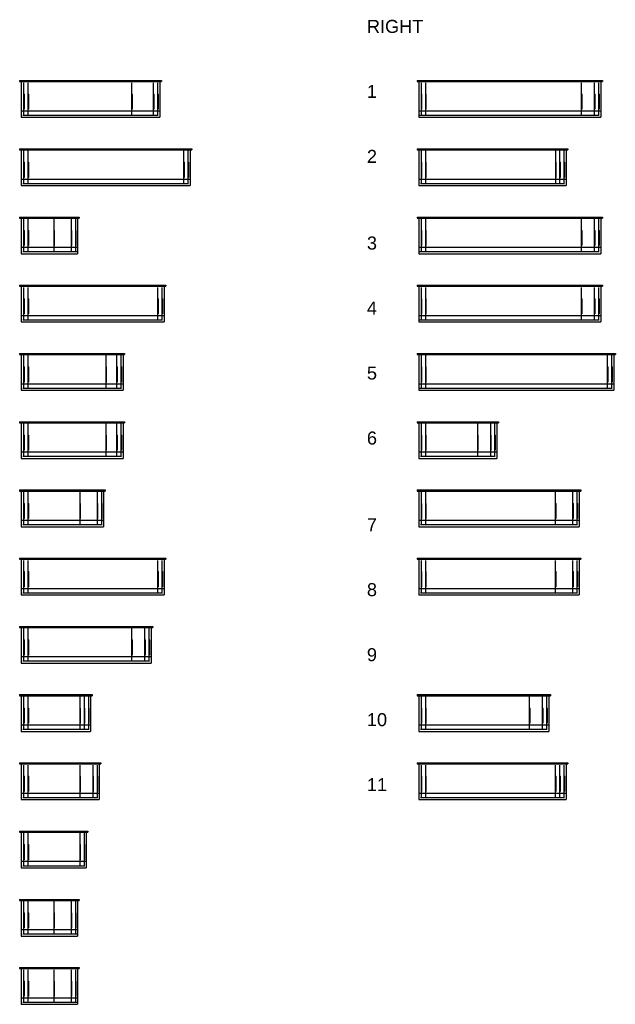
# Model space of a CAD drawing. Header units: feet. Extents: x 106915 to 107088, y 65195 to 65347.
# Tile 2 of 2: x 106996 to 107088, y 65196 to 65347. Entities that reach past the tile are written whole.
import ezdxf

# ---------------------------------------------------------------- set-up
doc = ezdxf.new("R2010")
doc.units = ezdxf.units.FT
doc.header["$MEASUREMENT"] = 0
doc.linetypes.add('brebarpr', pattern=[1.5625, 1.5, -0.0625])
for name, color, linetype in [('BR_P_Sub_Reinforcing', 30, 'brebarpr'), ('RD_P_Wall', 120, 'Continuous'), ('SH_Text', 7, 'Continuous')]:
    doc.layers.add(name, color=color, linetype=linetype)
doc.styles.get("Standard").update_dxf_attribs({"font": 'arial.ttf'})

msp = doc.modelspace()

# ---------------------------------------------------------------- hatches: boundary and pattern name
at = {"layer": 'BR_P_Sub_Reinforcing'}
h = msp.add_hatch(color=256, dxfattribs=at)
edge = h.paths.add_edge_path()
edge.add_arc((106997.02, 65332.4), 0.0218, 0, 360)
h = msp.add_hatch(color=256, dxfattribs=at)
edge = h.paths.add_edge_path()
edge.add_arc((106997.68, 65332.4), 0.0218, 0, 360)
h = msp.add_hatch(color=256, dxfattribs=at)
edge = h.paths.add_edge_path()
edge.add_arc((107013.68, 65332.4), 0.0218, 0, 360)
h = msp.add_hatch(color=256, dxfattribs=at)
edge = h.paths.add_edge_path()
edge.add_arc((107017.01, 65332.4), 0.0218, 0, 360)
h = msp.add_hatch(color=256, dxfattribs=at)
edge = h.paths.add_edge_path()
edge.add_arc((107017.74, 65332.4), 0.0218, 0, 360)
h = msp.add_hatch(color=256, dxfattribs=at)
edge = h.paths.add_edge_path()
edge.add_arc((107058.25, 65332.4), 0.0218, 0, 360)
h = msp.add_hatch(color=256, dxfattribs=at)
edge = h.paths.add_edge_path()
edge.add_arc((107058.92, 65332.4), 0.0218, 0, 360)
h = msp.add_hatch(color=256, dxfattribs=at)
edge = h.paths.add_edge_path()
edge.add_arc((107082.92, 65332.4), 0.0218, 0, 360)
h = msp.add_hatch(color=256, dxfattribs=at)
edge = h.paths.add_edge_path()
edge.add_arc((107084.92, 65332.4), 0.0218, 0, 360)
h = msp.add_hatch(color=256, dxfattribs=at)
edge = h.paths.add_edge_path()
edge.add_arc((107085.64, 65332.4), 0.0218, 0, 360)
h = msp.add_hatch(color=256, dxfattribs=at)
edge = h.paths.add_edge_path()
edge.add_arc((106997.02, 65321.9), 0.0218, 0, 360)
h = msp.add_hatch(color=256, dxfattribs=at)
edge = h.paths.add_edge_path()
edge.add_arc((106997.68, 65321.9), 0.0218, 0, 360)
h = msp.add_hatch(color=256, dxfattribs=at)
edge = h.paths.add_edge_path()
edge.add_arc((107021.68, 65321.9), 0.0218, 0, 360)
h = msp.add_hatch(color=256, dxfattribs=at)
edge = h.paths.add_edge_path()
edge.add_arc((107022.41, 65321.9), 0.0218, 0, 360)
h = msp.add_hatch(color=256, dxfattribs=at)
edge = h.paths.add_edge_path()
edge.add_arc((107058.25, 65321.9), 0.0218, 0, 360)
h = msp.add_hatch(color=256, dxfattribs=at)
edge = h.paths.add_edge_path()
edge.add_arc((107058.92, 65321.9), 0.0218, 0, 360)
h = msp.add_hatch(color=256, dxfattribs=at)
edge = h.paths.add_edge_path()
edge.add_arc((107078.94, 65321.9), 0.0218, 0, 360)
h = msp.add_hatch(color=256, dxfattribs=at)
edge = h.paths.add_edge_path()
edge.add_arc((107079.59, 65321.9), 0.0218, 0, 360)
h = msp.add_hatch(color=256, dxfattribs=at)
edge = h.paths.add_edge_path()
edge.add_arc((107080.31, 65321.9), 0.0218, 0, 360)
h = msp.add_hatch(color=256, dxfattribs=at)
edge = h.paths.add_edge_path()
edge.add_arc((106997.02, 65311.4), 0.0218, 0, 360)
h = msp.add_hatch(color=256, dxfattribs=at)
edge = h.paths.add_edge_path()
edge.add_arc((106997.68, 65311.4), 0.0218, 0, 360)
h = msp.add_hatch(color=256, dxfattribs=at)
edge = h.paths.add_edge_path()
edge.add_arc((107001.68, 65311.4), 0.0218, 0, 360)
h = msp.add_hatch(color=256, dxfattribs=at)
edge = h.paths.add_edge_path()
edge.add_arc((107004.35, 65311.4), 0.0218, 0, 360)
h = msp.add_hatch(color=256, dxfattribs=at)
edge = h.paths.add_edge_path()
edge.add_arc((107005.08, 65311.4), 0.0218, 0, 360)
h = msp.add_hatch(color=256, dxfattribs=at)
edge = h.paths.add_edge_path()
edge.add_arc((107058.25, 65311.4), 0.0218, 0, 360)
h = msp.add_hatch(color=256, dxfattribs=at)
edge = h.paths.add_edge_path()
edge.add_arc((107058.92, 65311.4), 0.0218, 0, 360)
h = msp.add_hatch(color=256, dxfattribs=at)
edge = h.paths.add_edge_path()
edge.add_arc((107082.92, 65311.4), 0.0218, 0, 360)
h = msp.add_hatch(color=256, dxfattribs=at)
edge = h.paths.add_edge_path()
edge.add_arc((107084.92, 65311.4), 0.0218, 0, 360)
h = msp.add_hatch(color=256, dxfattribs=at)
edge = h.paths.add_edge_path()
edge.add_arc((107085.64, 65311.4), 0.0218, 0, 360)
h = msp.add_hatch(color=256, dxfattribs=at)
edge = h.paths.add_edge_path()
edge.add_arc((106997.02, 65300.9), 0.0218, 0, 360)
h = msp.add_hatch(color=256, dxfattribs=at)
edge = h.paths.add_edge_path()
edge.add_arc((106997.68, 65300.9), 0.0218, 0, 360)
h = msp.add_hatch(color=256, dxfattribs=at)
edge = h.paths.add_edge_path()
edge.add_arc((107017.68, 65300.9), 0.0218, 0, 360)
h = msp.add_hatch(color=256, dxfattribs=at)
edge = h.paths.add_edge_path()
edge.add_arc((107018.41, 65300.9), 0.0218, 0, 360)
h = msp.add_hatch(color=256, dxfattribs=at)
edge = h.paths.add_edge_path()
edge.add_arc((107058.25, 65300.9), 0.0218, 0, 360)
h = msp.add_hatch(color=256, dxfattribs=at)
edge = h.paths.add_edge_path()
edge.add_arc((107058.92, 65300.9), 0.0218, 0, 360)
h = msp.add_hatch(color=256, dxfattribs=at)
edge = h.paths.add_edge_path()
edge.add_arc((107082.92, 65300.9), 0.0218, 0, 360)
h = msp.add_hatch(color=256, dxfattribs=at)
edge = h.paths.add_edge_path()
edge.add_arc((107084.92, 65300.9), 0.0218, 0, 360)
h = msp.add_hatch(color=256, dxfattribs=at)
edge = h.paths.add_edge_path()
edge.add_arc((107085.64, 65300.9), 0.0218, 0, 360)
h = msp.add_hatch(color=256, dxfattribs=at)
edge = h.paths.add_edge_path()
edge.add_arc((106997.02, 65290.4), 0.0218, 0, 360)
h = msp.add_hatch(color=256, dxfattribs=at)
edge = h.paths.add_edge_path()
edge.add_arc((106997.68, 65290.4), 0.0218, 0, 360)
h = msp.add_hatch(color=256, dxfattribs=at)
edge = h.paths.add_edge_path()
edge.add_arc((107009.68, 65290.4), 0.0218, 0, 360)
h = msp.add_hatch(color=256, dxfattribs=at)
edge = h.paths.add_edge_path()
edge.add_arc((107011.35, 65290.4), 0.0218, 0, 360)
h = msp.add_hatch(color=256, dxfattribs=at)
edge = h.paths.add_edge_path()
edge.add_arc((107012.08, 65290.4), 0.0218, 0, 360)
h = msp.add_hatch(color=256, dxfattribs=at)
edge = h.paths.add_edge_path()
edge.add_arc((107058.25, 65290.4), 0.0218, 0, 360)
h = msp.add_hatch(color=256, dxfattribs=at)
edge = h.paths.add_edge_path()
edge.add_arc((107058.92, 65290.4), 0.0218, 0, 360)
h = msp.add_hatch(color=256, dxfattribs=at)
edge = h.paths.add_edge_path()
edge.add_arc((107086.92, 65290.4), 0.0218, 0, 360)
h = msp.add_hatch(color=256, dxfattribs=at)
edge = h.paths.add_edge_path()
edge.add_arc((107087.64, 65290.4), 0.0218, 0, 360)
h = msp.add_hatch(color=256, dxfattribs=at)
edge = h.paths.add_edge_path()
edge.add_arc((106997.02, 65279.9), 0.0218, 0, 360)
h = msp.add_hatch(color=256, dxfattribs=at)
edge = h.paths.add_edge_path()
edge.add_arc((106997.68, 65279.9), 0.0218, 0, 360)
h = msp.add_hatch(color=256, dxfattribs=at)
edge = h.paths.add_edge_path()
edge.add_arc((107009.68, 65279.9), 0.0218, 0, 360)
h = msp.add_hatch(color=256, dxfattribs=at)
edge = h.paths.add_edge_path()
edge.add_arc((107011.35, 65279.9), 0.0218, 0, 360)
h = msp.add_hatch(color=256, dxfattribs=at)
edge = h.paths.add_edge_path()
edge.add_arc((107012.08, 65279.9), 0.0218, 0, 360)
h = msp.add_hatch(color=256, dxfattribs=at)
edge = h.paths.add_edge_path()
edge.add_arc((107058.25, 65279.9), 0.0218, 0, 360)
h = msp.add_hatch(color=256, dxfattribs=at)
edge = h.paths.add_edge_path()
edge.add_arc((107058.92, 65279.9), 0.0218, 0, 360)
h = msp.add_hatch(color=256, dxfattribs=at)
edge = h.paths.add_edge_path()
edge.add_arc((107066.92, 65279.9), 0.0218, 0, 360)
h = msp.add_hatch(color=256, dxfattribs=at)
edge = h.paths.add_edge_path()
edge.add_arc((107068.92, 65279.9), 0.0218, 0, 360)
h = msp.add_hatch(color=256, dxfattribs=at)
edge = h.paths.add_edge_path()
edge.add_arc((107069.64, 65279.9), 0.0218, 0, 360)
h = msp.add_hatch(color=256, dxfattribs=at)
edge = h.paths.add_edge_path()
edge.add_arc((106997.02, 65269.4), 0.0218, 0, 360)
h = msp.add_hatch(color=256, dxfattribs=at)
edge = h.paths.add_edge_path()
edge.add_arc((106997.68, 65269.4), 0.0218, 0, 360)
h = msp.add_hatch(color=256, dxfattribs=at)
edge = h.paths.add_edge_path()
edge.add_arc((107005.68, 65269.4), 0.0218, 0, 360)
h = msp.add_hatch(color=256, dxfattribs=at)
edge = h.paths.add_edge_path()
edge.add_arc((107008.35, 65269.4), 0.0218, 0, 360)
h = msp.add_hatch(color=256, dxfattribs=at)
edge = h.paths.add_edge_path()
edge.add_arc((107009.08, 65269.4), 0.0218, 0, 360)
h = msp.add_hatch(color=256, dxfattribs=at)
edge = h.paths.add_edge_path()
edge.add_arc((107058.25, 65269.4), 0.0218, 0, 360)
h = msp.add_hatch(color=256, dxfattribs=at)
edge = h.paths.add_edge_path()
edge.add_arc((107058.92, 65269.4), 0.0218, 0, 360)
h = msp.add_hatch(color=256, dxfattribs=at)
edge = h.paths.add_edge_path()
edge.add_arc((107078.92, 65269.4), 0.0218, 0, 360)
h = msp.add_hatch(color=256, dxfattribs=at)
edge = h.paths.add_edge_path()
edge.add_arc((107081.59, 65269.4), 0.0218, 0, 360)
h = msp.add_hatch(color=256, dxfattribs=at)
edge = h.paths.add_edge_path()
edge.add_arc((107082.31, 65269.4), 0.0218, 0, 360)
h = msp.add_hatch(color=256, dxfattribs=at)
edge = h.paths.add_edge_path()
edge.add_arc((106997.02, 65258.9), 0.0218, 0, 360)
h = msp.add_hatch(color=256, dxfattribs=at)
edge = h.paths.add_edge_path()
edge.add_arc((106997.68, 65258.9), 0.0218, 0, 360)
h = msp.add_hatch(color=256, dxfattribs=at)
edge = h.paths.add_edge_path()
edge.add_arc((107017.68, 65258.9), 0.0218, 0, 360)
h = msp.add_hatch(color=256, dxfattribs=at)
edge = h.paths.add_edge_path()
edge.add_arc((107018.41, 65258.9), 0.0218, 0, 360)
h = msp.add_hatch(color=256, dxfattribs=at)
edge = h.paths.add_edge_path()
edge.add_arc((107058.25, 65258.9), 0.0218, 0, 360)
h = msp.add_hatch(color=256, dxfattribs=at)
edge = h.paths.add_edge_path()
edge.add_arc((107058.92, 65258.9), 0.0218, 0, 360)
h = msp.add_hatch(color=256, dxfattribs=at)
edge = h.paths.add_edge_path()
edge.add_arc((107078.92, 65258.9), 0.0218, 0, 360)
h = msp.add_hatch(color=256, dxfattribs=at)
edge = h.paths.add_edge_path()
edge.add_arc((107081.59, 65258.9), 0.0218, 0, 360)
h = msp.add_hatch(color=256, dxfattribs=at)
edge = h.paths.add_edge_path()
edge.add_arc((107082.31, 65258.9), 0.0218, 0, 360)
h = msp.add_hatch(color=256, dxfattribs=at)
edge = h.paths.add_edge_path()
edge.add_arc((106997.02, 65248.4), 0.0218, 0, 360)
h = msp.add_hatch(color=256, dxfattribs=at)
edge = h.paths.add_edge_path()
edge.add_arc((106997.68, 65248.4), 0.0218, 0, 360)
h = msp.add_hatch(color=256, dxfattribs=at)
edge = h.paths.add_edge_path()
edge.add_arc((107013.68, 65248.4), 0.0218, 0, 360)
h = msp.add_hatch(color=256, dxfattribs=at)
edge = h.paths.add_edge_path()
edge.add_arc((107015.68, 65248.4), 0.0218, 0, 360)
h = msp.add_hatch(color=256, dxfattribs=at)
edge = h.paths.add_edge_path()
edge.add_arc((107016.41, 65248.4), 0.0218, 0, 360)
h = msp.add_hatch(color=256, dxfattribs=at)
edge = h.paths.add_edge_path()
edge.add_arc((106997.02, 65237.9), 0.0218, 0, 360)
h = msp.add_hatch(color=256, dxfattribs=at)
edge = h.paths.add_edge_path()
edge.add_arc((106997.68, 65237.9), 0.0218, 0, 360)
h = msp.add_hatch(color=256, dxfattribs=at)
edge = h.paths.add_edge_path()
edge.add_arc((107005.68, 65237.9), 0.0218, 0, 360)
h = msp.add_hatch(color=256, dxfattribs=at)
edge = h.paths.add_edge_path()
edge.add_arc((107006.35, 65237.9), 0.0218, 0, 360)
h = msp.add_hatch(color=256, dxfattribs=at)
edge = h.paths.add_edge_path()
edge.add_arc((107007.08, 65237.9), 0.0218, 0, 360)
h = msp.add_hatch(color=256, dxfattribs=at)
edge = h.paths.add_edge_path()
edge.add_arc((107058.25, 65237.9), 0.0218, 0, 360)
h = msp.add_hatch(color=256, dxfattribs=at)
edge = h.paths.add_edge_path()
edge.add_arc((107058.92, 65237.9), 0.0218, 0, 360)
h = msp.add_hatch(color=256, dxfattribs=at)
edge = h.paths.add_edge_path()
edge.add_arc((107074.92, 65237.9), 0.0218, 0, 360)
h = msp.add_hatch(color=256, dxfattribs=at)
edge = h.paths.add_edge_path()
edge.add_arc((107076.92, 65237.9), 0.0218, 0, 360)
h = msp.add_hatch(color=256, dxfattribs=at)
edge = h.paths.add_edge_path()
edge.add_arc((107077.64, 65237.9), 0.0218, 0, 360)
h = msp.add_hatch(color=256, dxfattribs=at)
edge = h.paths.add_edge_path()
edge.add_arc((106997.02, 65227.4), 0.0218, 0, 360)
h = msp.add_hatch(color=256, dxfattribs=at)
edge = h.paths.add_edge_path()
edge.add_arc((106997.68, 65227.4), 0.0218, 0, 360)
h = msp.add_hatch(color=256, dxfattribs=at)
edge = h.paths.add_edge_path()
edge.add_arc((107005.68, 65227.4), 0.0218, 0, 360)
h = msp.add_hatch(color=256, dxfattribs=at)
edge = h.paths.add_edge_path()
edge.add_arc((107007.68, 65227.4), 0.0218, 0, 360)
h = msp.add_hatch(color=256, dxfattribs=at)
edge = h.paths.add_edge_path()
edge.add_arc((107008.41, 65227.4), 0.0218, 0, 360)
h = msp.add_hatch(color=256, dxfattribs=at)
edge = h.paths.add_edge_path()
edge.add_arc((107058.25, 65227.4), 0.0218, 0, 360)
h = msp.add_hatch(color=256, dxfattribs=at)
edge = h.paths.add_edge_path()
edge.add_arc((107058.92, 65227.4), 0.0218, 0, 360)
h = msp.add_hatch(color=256, dxfattribs=at)
edge = h.paths.add_edge_path()
edge.add_arc((107078.92, 65227.4), 0.0218, 0, 360)
h = msp.add_hatch(color=256, dxfattribs=at)
edge = h.paths.add_edge_path()
edge.add_arc((107079.59, 65227.4), 0.0218, 0, 360)
h = msp.add_hatch(color=256, dxfattribs=at)
edge = h.paths.add_edge_path()
edge.add_arc((107080.31, 65227.4), 0.0218, 0, 360)
h = msp.add_hatch(color=256, dxfattribs=at)
edge = h.paths.add_edge_path()
edge.add_arc((106997.02, 65216.9), 0.0218, 0, 360)
h = msp.add_hatch(color=256, dxfattribs=at)
edge = h.paths.add_edge_path()
edge.add_arc((106997.68, 65216.9), 0.0218, 0, 360)
h = msp.add_hatch(color=256, dxfattribs=at)
edge = h.paths.add_edge_path()
edge.add_arc((107005.68, 65216.9), 0.0218, 0, 360)
h = msp.add_hatch(color=256, dxfattribs=at)
edge = h.paths.add_edge_path()
edge.add_arc((107006.41, 65216.9), 0.0218, 0, 360)
h = msp.add_hatch(color=256, dxfattribs=at)
edge = h.paths.add_edge_path()
edge.add_arc((106997.02, 65206.4), 0.0218, 0, 360)
h = msp.add_hatch(color=256, dxfattribs=at)
edge = h.paths.add_edge_path()
edge.add_arc((106997.68, 65206.4), 0.0218, 0, 360)
h = msp.add_hatch(color=256, dxfattribs=at)
edge = h.paths.add_edge_path()
edge.add_arc((107001.68, 65206.4), 0.0218, 0, 360)
h = msp.add_hatch(color=256, dxfattribs=at)
edge = h.paths.add_edge_path()
edge.add_arc((107004.35, 65206.4), 0.0218, 0, 360)
h = msp.add_hatch(color=256, dxfattribs=at)
edge = h.paths.add_edge_path()
edge.add_arc((107005.08, 65206.4), 0.0218, 0, 360)
h = msp.add_hatch(color=256, dxfattribs=at)
edge = h.paths.add_edge_path()
edge.add_arc((106997.02, 65195.9), 0.0218, 0, 360)
h = msp.add_hatch(color=256, dxfattribs=at)
edge = h.paths.add_edge_path()
edge.add_arc((106997.68, 65195.9), 0.0218, 0, 360)
h = msp.add_hatch(color=256, dxfattribs=at)
edge = h.paths.add_edge_path()
edge.add_arc((107001.68, 65195.9), 0.0218, 0, 360)
h = msp.add_hatch(color=256, dxfattribs=at)
edge = h.paths.add_edge_path()
edge.add_arc((107004.35, 65195.9), 0.0218, 0, 360)
h = msp.add_hatch(color=256, dxfattribs=at)
edge = h.paths.add_edge_path()
edge.add_arc((107005.08, 65195.9), 0.0218, 0, 360)

# ---------------------------------------------------------------- linework, layer by layer
at = {"layer": 'BR_P_Sub_Reinforcing', "linetype": 'Continuous'}
for p, q in [((106997.05, 65337.45), (106997.05, 65335.81)), ((106997.71, 65337.45), (106997.71, 65335.81)), ((107013.71, 65337.45), (107013.71, 65335.81)), ((107017.04, 65337.45), (107017.04, 65335.81)), ((107017.71, 65337.45), (107017.71, 65335.81)), ((107058.28, 65337.45), (107058.28, 65335.81)), ((107058.95, 65337.45), (107058.95, 65335.81)), ((107082.95, 65337.45), (107082.95, 65335.81)), ((107084.95, 65337.45), (107084.95, 65335.81)), ((107085.61, 65337.45), (107085.61, 65335.81)), ((106997.05, 65335.81), (106997.13, 65335.71)), ((106997.05, 65335.71), (106997.05, 65332.38)), ((106997.13, 65335.71), (106997.13, 65333.38)), ((106997.71, 65335.81), (106997.8, 65335.71)), ((106997.71, 65335.71), (106997.71, 65332.38)), ((106997.8, 65335.71), (106997.8, 65333.38)), ((107013.71, 65335.81), (107013.8, 65335.71)), ((107013.71, 65335.71), (107013.71, 65332.38)), ((107013.8, 65335.71), (107013.8, 65333.38)), ((107017.04, 65335.81), (107017.13, 65335.71)), ((107017.04, 65335.71), (107017.04, 65332.38)), ((107017.13, 65335.71), (107017.13, 65333.38)), ((107017.71, 65335.81), (107017.79, 65335.71)), ((107017.71, 65335.71), (107017.71, 65332.38)), ((107017.79, 65335.71), (107017.79, 65333.38)), ((107058.28, 65335.81), (107058.36, 65335.71)), ((107058.28, 65335.71), (107058.28, 65332.38)), ((107058.36, 65335.71), (107058.36, 65333.38)), ((107058.95, 65335.81), (107059.03, 65335.71)), ((107058.95, 65335.71), (107058.95, 65332.38)), ((107059.03, 65335.71), (107059.03, 65333.38)), ((107082.95, 65335.81), (107083.03, 65335.71)), ((107082.95, 65335.71), (107082.95, 65332.38)), ((107083.03, 65335.71), (107083.03, 65333.38)), ((107084.95, 65335.81), (107085.03, 65335.71)), ((107084.95, 65335.71), (107084.95, 65332.38)), ((107085.03, 65335.71), (107085.03, 65333.38)), ((107085.61, 65335.81), (107085.7, 65335.71)), ((107085.61, 65335.71), (107085.61, 65332.38)), ((107085.7, 65335.71), (107085.7, 65333.38)), ((106996.96, 65332.46), (107017.79, 65332.46)), ((107058.1, 65332.46), (107085.7, 65332.46)), ((106997.05, 65326.95), (106997.05, 65325.31)), ((106997.71, 65326.95), (106997.71, 65325.31)), ((107021.71, 65326.95), (107021.71, 65325.31)), ((107022.38, 65326.95), (107022.38, 65325.31)), ((107058.28, 65326.95), (107058.28, 65325.31)), ((107058.95, 65326.95), (107058.95, 65325.31)), ((107078.97, 65326.95), (107078.97, 65325.31)), ((107079.62, 65326.95), (107079.62, 65325.31)), ((107080.28, 65326.95), (107080.28, 65325.31)), ((106997.05, 65325.31), (106997.13, 65325.21)), ((106997.05, 65325.21), (106997.05, 65321.88)), ((106997.13, 65325.21), (106997.13, 65322.88)), ((106997.71, 65325.31), (106997.8, 65325.21)), ((106997.71, 65325.21), (106997.71, 65321.88)), ((106997.8, 65325.21), (106997.8, 65322.88)), ((107021.71, 65325.31), (107021.8, 65325.21)), ((107021.71, 65325.21), (107021.71, 65321.88)), ((107021.8, 65325.21), (107021.8, 65322.88)), ((107022.38, 65325.31), (107022.46, 65325.21)), ((107022.38, 65325.21), (107022.38, 65321.88)), ((107022.46, 65325.21), (107022.46, 65322.88)), ((107058.28, 65325.31), (107058.36, 65325.21)), ((107058.28, 65325.21), (107058.28, 65321.88)), ((107058.36, 65325.21), (107058.36, 65322.88)), ((107058.95, 65325.31), (107059.03, 65325.21)), ((107058.95, 65325.21), (107058.95, 65321.88)), ((107059.03, 65325.21), (107059.03, 65322.88)), ((107078.97, 65325.31), (107079.05, 65325.21)), ((107078.97, 65325.21), (107078.97, 65321.88)), ((107079.05, 65325.21), (107079.05, 65322.88)), ((107079.62, 65325.31), (107079.7, 65325.21)), ((107079.62, 65325.21), (107079.62, 65321.88)), ((107079.7, 65325.21), (107079.7, 65322.88)), ((107080.28, 65325.31), (107080.37, 65325.21)), ((107080.28, 65325.21), (107080.28, 65321.88)), ((107080.37, 65325.21), (107080.37, 65322.88)), ((106996.96, 65321.96), (107022.46, 65321.96)), ((107058.2, 65321.96), (107080.37, 65321.96)), ((106997.05, 65316.45), (106997.05, 65314.81)), ((106997.71, 65316.45), (106997.71, 65314.81)), ((107001.71, 65316.45), (107001.71, 65314.81)), ((107004.38, 65316.45), (107004.38, 65314.81)), ((107005.05, 65316.45), (107005.05, 65314.81)), ((107058.28, 65316.45), (107058.28, 65314.81)), ((107058.95, 65316.45), (107058.95, 65314.81)), ((107082.95, 65316.45), (107082.95, 65314.81)), ((107084.95, 65316.45), (107084.95, 65314.81)), ((107085.61, 65316.45), (107085.61, 65314.81)), ((106997.05, 65314.81), (106997.13, 65314.71)), ((106997.05, 65314.71), (106997.05, 65311.38)), ((106997.13, 65314.71), (106997.13, 65312.38)), ((106997.71, 65314.81), (106997.8, 65314.71)), ((106997.71, 65314.71), (106997.71, 65311.38)), ((106997.8, 65314.71), (106997.8, 65312.38)), ((107001.71, 65314.81), (107001.8, 65314.71)), ((107001.71, 65314.71), (107001.71, 65311.38)), ((107001.8, 65314.71), (107001.8, 65312.38)), ((107004.38, 65314.81), (107004.47, 65314.71)), ((107004.38, 65314.71), (107004.38, 65311.38)), ((107004.47, 65314.71), (107004.47, 65312.38)), ((107005.05, 65314.81), (107005.13, 65314.71)), ((107005.05, 65314.71), (107005.05, 65311.38)), ((107005.13, 65314.71), (107005.13, 65312.38)), ((107058.28, 65314.81), (107058.36, 65314.71)), ((107058.28, 65314.71), (107058.28, 65311.38)), ((107058.36, 65314.71), (107058.36, 65312.38)), ((107058.95, 65314.81), (107059.03, 65314.71)), ((107058.95, 65314.71), (107058.95, 65311.38)), ((107059.03, 65314.71), (107059.03, 65312.38)), ((107082.95, 65314.81), (107083.03, 65314.71)), ((107082.95, 65314.71), (107082.95, 65311.38)), ((107083.03, 65314.71), (107083.03, 65312.38)), ((107084.95, 65314.81), (107085.03, 65314.71)), ((107084.95, 65314.71), (107084.95, 65311.38)), ((107085.03, 65314.71), (107085.03, 65312.38)), ((107085.61, 65314.81), (107085.7, 65314.71)), ((107085.61, 65314.71), (107085.61, 65311.38)), ((107085.7, 65314.71), (107085.7, 65312.38)), ((106996.96, 65311.46), (107005.38, 65311.46)), ((107058.1, 65311.46), (107085.7, 65311.46)), ((106997.05, 65305.95), (106997.05, 65304.31)), ((106997.71, 65305.95), (106997.71, 65304.31)), ((107017.71, 65305.95), (107017.71, 65304.31)), ((107018.38, 65305.95), (107018.38, 65304.31)), ((107058.28, 65305.95), (107058.28, 65304.31)), ((107058.95, 65305.95), (107058.95, 65304.31)), ((107082.95, 65305.95), (107082.95, 65304.31)), ((107084.95, 65305.95), (107084.95, 65304.31)), ((107085.61, 65305.95), (107085.61, 65304.31)), ((106997.05, 65304.31), (106997.13, 65304.21)), ((106997.05, 65304.21), (106997.05, 65300.88)), ((106997.13, 65304.21), (106997.13, 65301.88)), ((106997.71, 65304.31), (106997.8, 65304.21)), ((106997.71, 65304.21), (106997.71, 65300.88)), ((106997.8, 65304.21), (106997.8, 65301.88)), ((107017.71, 65304.31), (107017.8, 65304.21)), ((107017.71, 65304.21), (107017.71, 65300.88)), ((107017.8, 65304.21), (107017.8, 65301.88)), ((107018.38, 65304.31), (107018.46, 65304.21)), ((107018.38, 65304.21), (107018.38, 65300.88)), ((107018.46, 65304.21), (107018.46, 65301.88)), ((107058.28, 65304.31), (107058.36, 65304.21)), ((107058.28, 65304.21), (107058.28, 65300.88)), ((107058.36, 65304.21), (107058.36, 65301.88)), ((107058.95, 65304.31), (107059.03, 65304.21)), ((107058.95, 65304.21), (107058.95, 65300.88)), ((107059.03, 65304.21), (107059.03, 65301.88)), ((107082.95, 65304.31), (107083.03, 65304.21)), ((107082.95, 65304.21), (107082.95, 65300.88)), ((107083.03, 65304.21), (107083.03, 65301.88)), ((107084.95, 65304.31), (107085.03, 65304.21)), ((107084.95, 65304.21), (107084.95, 65300.88)), ((107085.03, 65304.21), (107085.03, 65301.88)), ((107085.61, 65304.31), (107085.7, 65304.21)), ((107085.61, 65304.21), (107085.61, 65300.88)), ((107085.7, 65304.21), (107085.7, 65301.88)), ((106996.96, 65300.96), (107018.46, 65300.96)), ((107058.1, 65300.96), (107085.7, 65300.96)), ((106997.05, 65295.45), (106997.05, 65293.81)), ((106997.71, 65295.45), (106997.71, 65293.81)), ((107009.71, 65295.45), (107009.71, 65293.81)), ((107011.38, 65295.45), (107011.38, 65293.81)), ((107012.05, 65295.45), (107012.05, 65293.81)), ((107058.28, 65295.45), (107058.28, 65293.81)), ((107058.95, 65295.45), (107058.95, 65293.81)), ((107086.95, 65295.45), (107086.95, 65293.81)), ((107087.61, 65295.45), (107087.61, 65293.81)), ((106997.05, 65293.81), (106997.13, 65293.71)), ((106997.05, 65293.71), (106997.05, 65290.38)), ((106997.13, 65293.71), (106997.13, 65291.38)), ((106997.71, 65293.81), (106997.8, 65293.71)), ((106997.71, 65293.71), (106997.71, 65290.38)), ((106997.8, 65293.71), (106997.8, 65291.38)), ((107009.71, 65293.81), (107009.8, 65293.71)), ((107009.71, 65293.71), (107009.71, 65290.38)), ((107009.8, 65293.71), (107009.8, 65291.38)), ((107011.38, 65293.81), (107011.47, 65293.71)), ((107011.38, 65293.71), (107011.38, 65290.38)), ((107011.47, 65293.71), (107011.47, 65291.38)), ((107012.05, 65293.81), (107012.13, 65293.71)), ((107012.05, 65293.71), (107012.05, 65290.38)), ((107012.13, 65293.71), (107012.13, 65291.38)), ((107058.28, 65293.81), (107058.36, 65293.71)), ((107058.28, 65293.71), (107058.28, 65290.38)), ((107058.36, 65293.71), (107058.36, 65291.38)), ((107058.95, 65293.81), (107059.03, 65293.71)), ((107058.95, 65293.71), (107058.95, 65290.38)), ((107059.03, 65293.71), (107059.03, 65291.38)), ((107086.95, 65293.81), (107087.03, 65293.71)), ((107086.95, 65293.71), (107086.95, 65290.38)), ((107087.03, 65293.71), (107087.03, 65291.38)), ((107087.61, 65293.81), (107087.7, 65293.71)), ((107087.61, 65293.71), (107087.61, 65290.38)), ((107087.7, 65293.71), (107087.7, 65291.38)), ((106996.96, 65290.46), (107012.13, 65290.46)), ((107058.1, 65290.46), (107087.7, 65290.46)), ((106997.05, 65284.95), (106997.05, 65283.31)), ((106997.71, 65284.95), (106997.71, 65283.31)), ((107009.71, 65284.95), (107009.71, 65283.31)), ((107011.38, 65284.95), (107011.38, 65283.31)), ((107012.05, 65284.95), (107012.05, 65283.31)), ((107058.28, 65284.95), (107058.28, 65283.31)), ((107058.95, 65284.95), (107058.95, 65283.31)), ((107066.95, 65284.95), (107066.95, 65283.31)), ((107068.95, 65284.95), (107068.95, 65283.31)), ((107069.61, 65284.95), (107069.61, 65283.31)), ((106997.05, 65283.31), (106997.13, 65283.21)), ((106997.05, 65283.21), (106997.05, 65279.88)), ((106997.13, 65283.21), (106997.13, 65280.88)), ((106997.71, 65283.31), (106997.8, 65283.21)), ((106997.71, 65283.21), (106997.71, 65279.88)), ((106997.8, 65283.21), (106997.8, 65280.88)), ((107009.71, 65283.31), (107009.8, 65283.21)), ((107009.71, 65283.21), (107009.71, 65279.88)), ((107009.8, 65283.21), (107009.8, 65280.88)), ((107011.38, 65283.31), (107011.47, 65283.21)), ((107011.38, 65283.21), (107011.38, 65279.88)), ((107011.47, 65283.21), (107011.47, 65280.88)), ((107012.05, 65283.31), (107012.13, 65283.21)), ((107012.05, 65283.21), (107012.05, 65279.88)), ((107012.13, 65283.21), (107012.13, 65280.88)), ((107058.28, 65283.31), (107058.36, 65283.21)), ((107058.28, 65283.21), (107058.28, 65279.88)), ((107058.36, 65283.21), (107058.36, 65280.88)), ((107058.95, 65283.31), (107059.03, 65283.21)), ((107058.95, 65283.21), (107058.95, 65279.88)), ((107059.03, 65283.21), (107059.03, 65280.88)), ((107066.95, 65283.31), (107067.03, 65283.21)), ((107066.95, 65283.21), (107066.95, 65279.88)), ((107067.03, 65283.21), (107067.03, 65280.88)), ((107068.95, 65283.31), (107069.03, 65283.21)), ((107068.95, 65283.21), (107068.95, 65279.88)), ((107069.03, 65283.21), (107069.03, 65280.88)), ((107069.61, 65283.31), (107069.7, 65283.21)), ((107069.61, 65283.21), (107069.61, 65279.88)), ((107069.7, 65283.21), (107069.7, 65280.88)), ((106996.96, 65279.96), (107012.13, 65279.96)), ((107058.2, 65279.96), (107069.7, 65279.96)), ((106997.05, 65274.45), (106997.05, 65272.81)), ((106997.71, 65274.45), (106997.71, 65272.81)), ((107005.71, 65274.45), (107005.71, 65272.81)), ((107008.38, 65274.45), (107008.38, 65272.81)), ((107009.05, 65274.45), (107009.05, 65272.81)), ((107058.28, 65274.45), (107058.28, 65272.81)), ((107058.95, 65274.45), (107058.95, 65272.81)), ((107078.95, 65274.45), (107078.95, 65272.81)), ((107081.62, 65274.45), (107081.62, 65272.81)), ((107082.28, 65274.45), (107082.28, 65272.81)), ((106997.05, 65272.81), (106997.13, 65272.71)), ((106997.05, 65272.71), (106997.05, 65269.38)), ((106997.13, 65272.71), (106997.13, 65270.38)), ((106997.71, 65272.81), (106997.8, 65272.71)), ((106997.71, 65272.71), (106997.71, 65269.38)), ((106997.8, 65272.71), (106997.8, 65270.38)), ((107005.71, 65272.81), (107005.8, 65272.71)), ((107005.71, 65272.71), (107005.71, 65269.38)), ((107005.8, 65272.71), (107005.8, 65270.38)), ((107008.38, 65272.81), (107008.47, 65272.71)), ((107008.38, 65272.71), (107008.38, 65269.38)), ((107008.47, 65272.71), (107008.47, 65270.38)), ((107009.05, 65272.81), (107009.13, 65272.71)), ((107009.05, 65272.71), (107009.05, 65269.38)), ((107009.13, 65272.71), (107009.13, 65270.38)), ((107058.28, 65272.81), (107058.36, 65272.71)), ((107058.28, 65272.71), (107058.28, 65269.38)), ((107058.36, 65272.71), (107058.36, 65270.38)), ((107058.95, 65272.81), (107059.03, 65272.71)), ((107058.95, 65272.71), (107058.95, 65269.38)), ((107059.03, 65272.71), (107059.03, 65270.38)), ((107078.95, 65272.81), (107079.03, 65272.71)), ((107078.95, 65272.71), (107078.95, 65269.38)), ((107079.03, 65272.71), (107079.03, 65270.38)), ((107081.62, 65272.81), (107081.7, 65272.71)), ((107081.62, 65272.71), (107081.62, 65269.38)), ((107081.7, 65272.71), (107081.7, 65270.38)), ((107082.28, 65272.81), (107082.37, 65272.71)), ((107082.28, 65272.71), (107082.28, 65269.38)), ((107082.37, 65272.71), (107082.37, 65270.38)), ((106996.96, 65269.46), (107009.13, 65269.46)), ((107058.2, 65269.46), (107082.37, 65269.46)), ((106997.05, 65263.95), (106997.05, 65262.31)), ((106997.71, 65263.95), (106997.71, 65262.31)), ((107017.71, 65263.95), (107017.71, 65262.31)), ((107018.38, 65263.95), (107018.38, 65262.31)), ((107058.28, 65263.95), (107058.28, 65262.31)), ((107058.95, 65263.95), (107058.95, 65262.31)), ((107078.95, 65263.95), (107078.95, 65262.31)), ((107081.62, 65263.95), (107081.62, 65262.31)), ((107082.28, 65263.95), (107082.28, 65262.31)), ((106997.05, 65262.31), (106997.13, 65262.21)), ((106997.05, 65262.21), (106997.05, 65258.88)), ((106997.13, 65262.21), (106997.13, 65259.88)), ((106997.71, 65262.31), (106997.8, 65262.21)), ((106997.71, 65262.21), (106997.71, 65258.88)), ((106997.8, 65262.21), (106997.8, 65259.88)), ((107017.71, 65262.31), (107017.8, 65262.21)), ((107017.71, 65262.21), (107017.71, 65258.88)), ((107017.8, 65262.21), (107017.8, 65259.88)), ((107018.38, 65262.31), (107018.46, 65262.21)), ((107018.38, 65262.21), (107018.38, 65258.88)), ((107018.46, 65262.21), (107018.46, 65259.88)), ((107058.28, 65262.31), (107058.36, 65262.21)), ((107058.28, 65262.21), (107058.28, 65258.88)), ((107058.36, 65262.21), (107058.36, 65259.88)), ((107058.95, 65262.31), (107059.03, 65262.21)), ((107058.95, 65262.21), (107058.95, 65258.88)), ((107059.03, 65262.21), (107059.03, 65259.88)), ((107078.95, 65262.31), (107079.03, 65262.21)), ((107078.95, 65262.21), (107078.95, 65258.88)), ((107079.03, 65262.21), (107079.03, 65259.88)), ((107081.62, 65262.31), (107081.7, 65262.21)), ((107081.62, 65262.21), (107081.62, 65258.88)), ((107081.7, 65262.21), (107081.7, 65259.88)), ((107082.28, 65262.31), (107082.37, 65262.21)), ((107082.28, 65262.21), (107082.28, 65258.88)), ((107082.37, 65262.21), (107082.37, 65259.88)), ((106996.96, 65258.96), (107018.46, 65258.96)), ((107058.2, 65258.96), (107082.37, 65258.96)), ((106997.05, 65253.45), (106997.05, 65251.81)), ((106997.71, 65253.45), (106997.71, 65251.81)), ((107013.71, 65253.45), (107013.71, 65251.81)), ((107015.71, 65253.45), (107015.71, 65251.81)), ((107016.38, 65253.45), (107016.38, 65251.81)), ((106997.05, 65251.81), (106997.13, 65251.71)), ((106997.05, 65251.71), (106997.05, 65248.38)), ((106997.13, 65251.71), (106997.13, 65249.38)), ((106997.71, 65251.81), (106997.8, 65251.71)), ((106997.71, 65251.71), (106997.71, 65248.38)), ((106997.8, 65251.71), (106997.8, 65249.38)), ((107013.71, 65251.81), (107013.8, 65251.71)), ((107013.71, 65251.71), (107013.71, 65248.38)), ((107013.8, 65251.71), (107013.8, 65249.38)), ((107015.71, 65251.81), (107015.8, 65251.71)), ((107015.71, 65251.71), (107015.71, 65248.38)), ((107015.8, 65251.71), (107015.8, 65249.38)), ((107016.38, 65251.81), (107016.46, 65251.71)), ((107016.38, 65251.71), (107016.38, 65248.38)), ((107016.46, 65251.71), (107016.46, 65249.38)), ((106996.96, 65248.46), (107016.46, 65248.46)), ((106997.05, 65242.95), (106997.05, 65241.31)), ((106997.71, 65242.95), (106997.71, 65241.31)), ((107005.71, 65242.95), (107005.71, 65241.31)), ((107006.38, 65242.95), (107006.38, 65241.31)), ((107007.05, 65242.95), (107007.05, 65241.31)), ((107058.28, 65242.95), (107058.28, 65241.31)), ((107058.95, 65242.95), (107058.95, 65241.31)), ((107074.95, 65242.95), (107074.95, 65241.31)), ((107076.95, 65242.95), (107076.95, 65241.31)), ((107077.61, 65242.95), (107077.61, 65241.31)), ((106997.05, 65241.31), (106997.13, 65241.21)), ((106997.05, 65241.21), (106997.05, 65237.88)), ((106997.13, 65241.21), (106997.13, 65238.88)), ((106997.71, 65241.31), (106997.8, 65241.21)), ((106997.71, 65241.21), (106997.71, 65237.88)), ((106997.8, 65241.21), (106997.8, 65238.88)), ((107005.71, 65241.31), (107005.8, 65241.21)), ((107005.71, 65241.21), (107005.71, 65237.88)), ((107005.8, 65241.21), (107005.8, 65238.88)), ((107006.38, 65241.31), (107006.47, 65241.21)), ((107006.38, 65241.21), (107006.38, 65237.88)), ((107006.47, 65241.21), (107006.47, 65238.88)), ((107007.05, 65241.31), (107007.13, 65241.21)), ((107007.05, 65241.21), (107007.05, 65237.88)), ((107007.13, 65241.21), (107007.13, 65238.88)), ((107058.28, 65241.31), (107058.36, 65241.21)), ((107058.28, 65241.21), (107058.28, 65237.88)), ((107058.36, 65241.21), (107058.36, 65238.88)), ((107058.95, 65241.31), (107059.03, 65241.21)), ((107058.95, 65241.21), (107058.95, 65237.88)), ((107059.03, 65241.21), (107059.03, 65238.88)), ((107074.95, 65241.31), (107075.03, 65241.21)), ((107074.95, 65241.21), (107074.95, 65237.88)), ((107075.03, 65241.21), (107075.03, 65238.88)), ((107076.95, 65241.31), (107077.03, 65241.21)), ((107076.95, 65241.21), (107076.95, 65237.88)), ((107077.03, 65241.21), (107077.03, 65238.88)), ((107077.61, 65241.31), (107077.7, 65241.21)), ((107077.61, 65241.21), (107077.61, 65237.88)), ((107077.7, 65241.21), (107077.7, 65238.88)), ((106996.96, 65237.96), (107007.13, 65237.96)), ((107058.2, 65237.96), (107077.7, 65237.96)), ((106997.05, 65232.45), (106997.05, 65230.81)), ((106997.71, 65232.45), (106997.71, 65230.81)), ((107005.71, 65232.45), (107005.71, 65230.81)), ((107007.71, 65232.45), (107007.71, 65230.81)), ((107008.38, 65232.45), (107008.38, 65230.81)), ((107058.28, 65232.45), (107058.28, 65230.81)), ((107058.95, 65232.45), (107058.95, 65230.81)), ((107078.95, 65232.45), (107078.95, 65230.81)), ((107079.62, 65232.45), (107079.62, 65230.81)), ((107080.28, 65232.45), (107080.28, 65230.81)), ((106997.05, 65230.81), (106997.13, 65230.71)), ((106997.05, 65230.71), (106997.05, 65227.38)), ((106997.13, 65230.71), (106997.13, 65228.38)), ((106997.71, 65230.81), (106997.8, 65230.71)), ((106997.71, 65230.71), (106997.71, 65227.38)), ((106997.8, 65230.71), (106997.8, 65228.38)), ((107005.71, 65230.81), (107005.8, 65230.71)), ((107005.71, 65230.71), (107005.71, 65227.38)), ((107005.8, 65230.71), (107005.8, 65228.38)), ((107007.71, 65230.81), (107007.8, 65230.71)), ((107007.71, 65230.71), (107007.71, 65227.38)), ((107007.8, 65230.71), (107007.8, 65228.38)), ((107008.38, 65230.81), (107008.46, 65230.71)), ((107008.38, 65230.71), (107008.38, 65227.38)), ((107008.46, 65230.71), (107008.46, 65228.38)), ((107058.28, 65230.81), (107058.36, 65230.71)), ((107058.28, 65230.71), (107058.28, 65227.38)), ((107058.36, 65230.71), (107058.36, 65228.38)), ((107058.95, 65230.81), (107059.03, 65230.71)), ((107058.95, 65230.71), (107058.95, 65227.38)), ((107059.03, 65230.71), (107059.03, 65228.38)), ((107078.95, 65230.81), (107079.03, 65230.71)), ((107078.95, 65230.71), (107078.95, 65227.38)), ((107079.03, 65230.71), (107079.03, 65228.38)), ((107079.62, 65230.81), (107079.7, 65230.71)), ((107079.62, 65230.71), (107079.62, 65227.38)), ((107079.7, 65230.71), (107079.7, 65228.38)), ((107080.28, 65230.81), (107080.37, 65230.71)), ((107080.28, 65230.71), (107080.28, 65227.38)), ((107080.37, 65230.71), (107080.37, 65228.38)), ((106996.96, 65227.46), (107008.46, 65227.46)), ((107058.2, 65227.46), (107080.37, 65227.46)), ((106997.05, 65221.95), (106997.05, 65220.31)), ((106997.71, 65221.95), (106997.71, 65220.31)), ((107005.71, 65221.95), (107005.71, 65220.31)), ((107006.38, 65221.95), (107006.38, 65220.31)), ((106997.05, 65220.31), (106997.13, 65220.21)), ((106997.05, 65220.21), (106997.05, 65216.88)), ((106997.13, 65220.21), (106997.13, 65217.88)), ((106997.71, 65220.31), (106997.8, 65220.21)), ((106997.71, 65220.21), (106997.71, 65216.88)), ((106997.8, 65220.21), (106997.8, 65217.88)), ((107005.71, 65220.31), (107005.8, 65220.21)), ((107005.71, 65220.21), (107005.71, 65216.88)), ((107005.8, 65220.21), (107005.8, 65217.88)), ((107006.38, 65220.31), (107006.46, 65220.21)), ((107006.38, 65220.21), (107006.38, 65216.88)), ((107006.46, 65220.21), (107006.46, 65217.88)), ((106996.96, 65216.96), (107006.46, 65216.96)), ((106997.05, 65211.45), (106997.05, 65209.81)), ((106997.71, 65211.45), (106997.71, 65209.81)), ((107001.71, 65211.45), (107001.71, 65209.81)), ((107004.38, 65211.45), (107004.38, 65209.81)), ((107005.05, 65211.45), (107005.05, 65209.81)), ((106997.05, 65209.81), (106997.13, 65209.71)), ((106997.05, 65209.71), (106997.05, 65206.38)), ((106997.13, 65209.71), (106997.13, 65207.38)), ((106997.71, 65209.81), (106997.8, 65209.71)), ((106997.71, 65209.71), (106997.71, 65206.38)), ((106997.8, 65209.71), (106997.8, 65207.38)), ((107001.71, 65209.81), (107001.8, 65209.71)), ((107001.71, 65209.71), (107001.71, 65206.38)), ((107001.8, 65209.71), (107001.8, 65207.38)), ((107004.38, 65209.81), (107004.47, 65209.71)), ((107004.38, 65209.71), (107004.38, 65206.38)), ((107004.47, 65209.71), (107004.47, 65207.38)), ((107005.05, 65209.81), (107005.13, 65209.71)), ((107005.05, 65209.71), (107005.05, 65206.38)), ((107005.13, 65209.71), (107005.13, 65207.38)), ((106996.96, 65206.46), (107005.38, 65206.46)), ((106997.05, 65200.95), (106997.05, 65199.31)), ((106997.71, 65200.95), (106997.71, 65199.31)), ((107001.71, 65200.95), (107001.71, 65199.31)), ((107004.38, 65200.95), (107004.38, 65199.31)), ((107005.05, 65200.95), (107005.05, 65199.31)), ((106997.05, 65199.31), (106997.13, 65199.21)), ((106997.05, 65199.21), (106997.05, 65195.88)), ((106997.13, 65199.21), (106997.13, 65196.88)), ((106997.71, 65199.31), (106997.8, 65199.21)), ((106997.71, 65199.21), (106997.71, 65195.88)), ((106997.8, 65199.21), (106997.8, 65196.88)), ((107001.71, 65199.31), (107001.8, 65199.21)), ((107001.71, 65199.21), (107001.71, 65195.88)), ((107001.8, 65199.21), (107001.8, 65196.88)), ((107004.38, 65199.31), (107004.47, 65199.21)), ((107004.38, 65199.21), (107004.38, 65195.88)), ((107004.47, 65199.21), (107004.47, 65196.88)), ((107005.05, 65199.31), (107005.13, 65199.21)), ((107005.05, 65199.21), (107005.05, 65195.88)), ((107005.13, 65199.21), (107005.13, 65196.88)), ((106996.96, 65195.96), (107005.38, 65195.96))]:
    msp.add_line(p, q, dxfattribs=at)
at = {"layer": 'RD_P_Wall'}
for p, q in [((106996.46, 65337.78), (107018.29, 65337.78)), ((106996.46, 65337.78), (106996.46, 65337.62)), ((106996.46, 65337.62), (107018.29, 65337.62)), ((106996.71, 65337.62), (106996.71, 65332.13)), ((107018.04, 65337.62), (107018.04, 65332.13)), ((107018.29, 65337.78), (107018.29, 65337.62)), ((107057.7, 65337.78), (107086.2, 65337.78)), ((107057.7, 65337.78), (107057.7, 65337.62)), ((107057.7, 65337.62), (107086.2, 65337.62)), ((107057.95, 65337.62), (107057.95, 65332.13)), ((107085.95, 65337.62), (107085.95, 65332.13)), ((107086.2, 65337.78), (107086.2, 65337.62)), ((106996.71, 65333.13), (107018.04, 65333.13)), ((106996.71, 65332.13), (107018.04, 65332.13)), ((107057.95, 65333.13), (107085.95, 65333.13)), ((107057.95, 65332.13), (107085.95, 65332.13)), ((106996.46, 65327.28), (107022.96, 65327.28)), ((106996.46, 65327.28), (106996.46, 65327.12)), ((106996.46, 65327.12), (107022.96, 65327.12)), ((106996.71, 65327.12), (106996.71, 65321.63)), ((107022.71, 65327.12), (107022.71, 65321.63)), ((107022.96, 65327.28), (107022.96, 65327.12)), ((107057.7, 65327.28), (107080.87, 65327.28)), ((107057.7, 65327.28), (107057.7, 65327.12)), ((107057.7, 65327.12), (107080.87, 65327.12)), ((107057.95, 65327.12), (107057.95, 65321.63)), ((107080.62, 65327.12), (107080.62, 65321.63)), ((107080.87, 65327.28), (107080.87, 65327.12)), ((106996.71, 65322.63), (107022.71, 65322.63)), ((106996.71, 65321.63), (107022.71, 65321.63)), ((107057.95, 65322.63), (107080.62, 65322.63)), ((107057.95, 65321.63), (107080.62, 65321.63)), ((106996.46, 65316.78), (107005.63, 65316.78)), ((106996.46, 65316.78), (106996.46, 65316.62)), ((106996.46, 65316.62), (107005.63, 65316.62)), ((106996.71, 65316.62), (106996.71, 65311.13)), ((107005.38, 65316.62), (107005.38, 65311.13)), ((107005.63, 65316.78), (107005.63, 65316.62)), ((107057.7, 65316.78), (107086.2, 65316.78)), ((107057.7, 65316.78), (107057.7, 65316.62)), ((107057.7, 65316.62), (107086.2, 65316.62)), ((107057.95, 65316.62), (107057.95, 65311.13)), ((107085.95, 65316.62), (107085.95, 65311.13)), ((107086.2, 65316.78), (107086.2, 65316.62)), ((106996.71, 65312.13), (107005.38, 65312.13)), ((106996.71, 65311.13), (107005.38, 65311.13)), ((107057.95, 65312.13), (107085.95, 65312.13)), ((107057.95, 65311.13), (107085.95, 65311.13)), ((106996.46, 65306.28), (107018.96, 65306.28)), ((106996.46, 65306.28), (106996.46, 65306.12)), ((107018.96, 65306.28), (107018.96, 65306.12)), ((107057.7, 65306.28), (107086.2, 65306.28)), ((107057.7, 65306.28), (107057.7, 65306.12)), ((107086.2, 65306.28), (107086.2, 65306.12)), ((106996.46, 65306.12), (107018.96, 65306.12)), ((106996.71, 65306.12), (106996.71, 65300.63)), ((107018.71, 65306.12), (107018.71, 65300.63)), ((107057.7, 65306.12), (107086.2, 65306.12)), ((107057.95, 65306.12), (107057.95, 65300.63)), ((107085.95, 65306.12), (107085.95, 65300.63)), ((106996.71, 65301.63), (107018.71, 65301.63)), ((106996.71, 65300.63), (107018.71, 65300.63)), ((107057.95, 65301.63), (107085.95, 65301.63)), ((107057.95, 65300.63), (107085.95, 65300.63)), ((106996.46, 65295.78), (107012.63, 65295.78)), ((106996.46, 65295.78), (106996.46, 65295.62)), ((107012.63, 65295.78), (107012.63, 65295.62)), ((107057.7, 65295.78), (107088.2, 65295.78)), ((107057.7, 65295.78), (107057.7, 65295.62)), ((107088.2, 65295.78), (107088.2, 65295.62)), ((106996.46, 65295.62), (107012.63, 65295.62)), ((106996.71, 65295.62), (106996.71, 65290.13)), ((107012.38, 65295.62), (107012.38, 65290.13)), ((107057.7, 65295.62), (107088.2, 65295.62)), ((107057.95, 65295.62), (107057.95, 65290.13)), ((107087.95, 65295.62), (107087.95, 65290.13)), ((106996.71, 65291.13), (107012.38, 65291.13)), ((107057.95, 65291.13), (107087.95, 65291.13)), ((106996.71, 65290.13), (107012.38, 65290.13)), ((107057.95, 65290.13), (107087.95, 65290.13)), ((106996.46, 65285.28), (106996.46, 65285.12)), ((106996.46, 65285.28), (107012.63, 65285.28)), ((106996.46, 65285.12), (107012.63, 65285.12)), ((106996.71, 65285.12), (106996.71, 65279.63)), ((107012.38, 65285.12), (107012.38, 65279.63)), ((107012.63, 65285.28), (107012.63, 65285.12)), ((107057.7, 65285.28), (107057.7, 65285.12)), ((107057.7, 65285.28), (107070.2, 65285.28)), ((107057.7, 65285.12), (107070.2, 65285.12)), ((107057.95, 65285.12), (107057.95, 65279.63)), ((107069.95, 65285.12), (107069.95, 65279.63)), ((107070.2, 65285.28), (107070.2, 65285.12)), ((106996.71, 65280.63), (107012.38, 65280.63)), ((107057.95, 65280.63), (107069.95, 65280.63)), ((106996.71, 65279.63), (107012.38, 65279.63)), ((107057.95, 65279.63), (107069.95, 65279.63)), ((106996.46, 65274.78), (106996.46, 65274.62)), ((106996.46, 65274.78), (107009.63, 65274.78)), ((106996.46, 65274.62), (107009.63, 65274.62)), ((106996.71, 65274.62), (106996.71, 65269.13)), ((107009.38, 65274.62), (107009.38, 65269.13)), ((107009.63, 65274.78), (107009.63, 65274.62)), ((107057.7, 65274.78), (107057.7, 65274.62)), ((107057.7, 65274.78), (107082.87, 65274.78)), ((107057.7, 65274.62), (107082.87, 65274.62)), ((107057.95, 65274.62), (107057.95, 65269.13)), ((107082.62, 65274.62), (107082.62, 65269.13)), ((107082.87, 65274.78), (107082.87, 65274.62)), ((106996.71, 65270.13), (107009.38, 65270.13)), ((107057.95, 65270.13), (107082.62, 65270.13)), ((106996.71, 65269.13), (107009.38, 65269.13)), ((107057.95, 65269.13), (107082.62, 65269.13)), ((106996.46, 65264.28), (106996.46, 65264.12)), ((106996.46, 65264.28), (107018.96, 65264.28)), ((106996.46, 65264.12), (107018.96, 65264.12)), ((106996.71, 65264.12), (106996.71, 65258.63)), ((107018.71, 65264.12), (107018.71, 65258.63)), ((107018.96, 65264.28), (107018.96, 65264.12)), ((107057.7, 65264.28), (107057.7, 65264.12)), ((107057.7, 65264.28), (107082.87, 65264.28)), ((107057.7, 65264.12), (107082.87, 65264.12)), ((107057.95, 65264.12), (107057.95, 65258.63)), ((107082.62, 65264.12), (107082.62, 65258.63)), ((107082.87, 65264.28), (107082.87, 65264.12)), ((106996.71, 65259.63), (107018.71, 65259.63)), ((107057.95, 65259.63), (107082.62, 65259.63)), ((106996.71, 65258.63), (107018.71, 65258.63)), ((107057.95, 65258.63), (107082.62, 65258.63)), ((106996.46, 65253.78), (106996.46, 65253.62)), ((106996.46, 65253.78), (107016.96, 65253.78)), ((106996.46, 65253.62), (107016.96, 65253.62)), ((106996.71, 65253.62), (106996.71, 65248.13)), ((107016.71, 65253.62), (107016.71, 65248.13)), ((107016.96, 65253.78), (107016.96, 65253.62)), ((106996.71, 65249.13), (107016.71, 65249.13)), ((106996.71, 65248.13), (107016.71, 65248.13)), ((106996.46, 65243.28), (106996.46, 65243.12)), ((106996.46, 65243.28), (107007.63, 65243.28)), ((106996.46, 65243.12), (107007.63, 65243.12)), ((106996.71, 65243.12), (106996.71, 65237.63)), ((107007.38, 65243.12), (107007.38, 65237.63)), ((107007.63, 65243.28), (107007.63, 65243.12)), ((107057.7, 65243.28), (107057.7, 65243.12)), ((107057.7, 65243.28), (107078.2, 65243.28)), ((107057.7, 65243.12), (107078.2, 65243.12)), ((107057.95, 65243.12), (107057.95, 65237.63)), ((107077.95, 65243.12), (107077.95, 65237.63)), ((107078.2, 65243.28), (107078.2, 65243.12)), ((106996.71, 65238.63), (107007.38, 65238.63)), ((107057.95, 65238.63), (107077.95, 65238.63)), ((106996.71, 65237.63), (107007.38, 65237.63)), ((107057.95, 65237.63), (107077.95, 65237.63)), ((106996.46, 65232.78), (106996.46, 65232.62)), ((106996.46, 65232.78), (107008.96, 65232.78)), ((106996.46, 65232.62), (107008.96, 65232.62)), ((106996.71, 65232.62), (106996.71, 65227.13)), ((107008.71, 65232.62), (107008.71, 65227.13)), ((107008.96, 65232.78), (107008.96, 65232.62)), ((107057.7, 65232.78), (107080.87, 65232.78)), ((107057.7, 65232.78), (107057.7, 65232.62)), ((107057.7, 65232.62), (107080.87, 65232.62)), ((107057.95, 65232.62), (107057.95, 65227.13)), ((107080.62, 65232.62), (107080.62, 65227.13)), ((107080.87, 65232.78), (107080.87, 65232.62)), ((106996.71, 65228.13), (107008.71, 65228.13)), ((107057.95, 65228.13), (107080.62, 65228.13)), ((106996.71, 65227.13), (107008.71, 65227.13)), ((107057.95, 65227.13), (107080.62, 65227.13)), ((106996.46, 65222.28), (106996.46, 65222.12)), ((106996.46, 65222.28), (107006.96, 65222.28)), ((106996.46, 65222.12), (107006.96, 65222.12)), ((106996.71, 65222.12), (106996.71, 65216.63)), ((107006.71, 65222.12), (107006.71, 65216.63)), ((107006.96, 65222.28), (107006.96, 65222.12)), ((106996.71, 65217.63), (107006.71, 65217.63)), ((106996.71, 65216.63), (107006.71, 65216.63)), ((106996.46, 65211.78), (107005.63, 65211.78)), ((106996.46, 65211.78), (106996.46, 65211.62)), ((106996.46, 65211.62), (107005.63, 65211.62)), ((106996.71, 65211.62), (106996.71, 65206.13)), ((107005.38, 65211.62), (107005.38, 65206.13)), ((107005.63, 65211.78), (107005.63, 65211.62)), ((106996.71, 65207.13), (107005.38, 65207.13)), ((106996.71, 65206.13), (107005.38, 65206.13)), ((106996.46, 65201.28), (107005.63, 65201.28)), ((106996.46, 65201.28), (106996.46, 65201.12)), ((106996.46, 65201.12), (107005.63, 65201.12)), ((106996.71, 65201.12), (106996.71, 65195.63)), ((107005.38, 65201.12), (107005.38, 65195.63)), ((107005.63, 65201.28), (107005.63, 65201.12)), ((106996.71, 65196.63), (107005.38, 65196.63)), ((106996.71, 65195.63), (107005.38, 65195.63))]:
    msp.add_line(p, q, dxfattribs=at)

# ---------------------------------------------------------------- texts
at = {"layer": 'SH_Text', "insert": (107049.94, 65347.12), "char_height": 2, "attachment_point": 1}
msp.add_mtext_dynamic_manual_height_columns('RIGHT\\P\\P\\P1\\P\\P\\P2\\P\\P\\P\\P3\\P\\P\\P4\\P\\P\\P5\\P\\P\\P6\\P\\P\\P\\P7\\P\\P\\P8\\P\\P\\P9\\P\\P\\P10\\P\\P\\P11', width=22.6046, gutter_width=1, heights=[0], dxfattribs=at)

doc.saveas('drawing.dxf')
